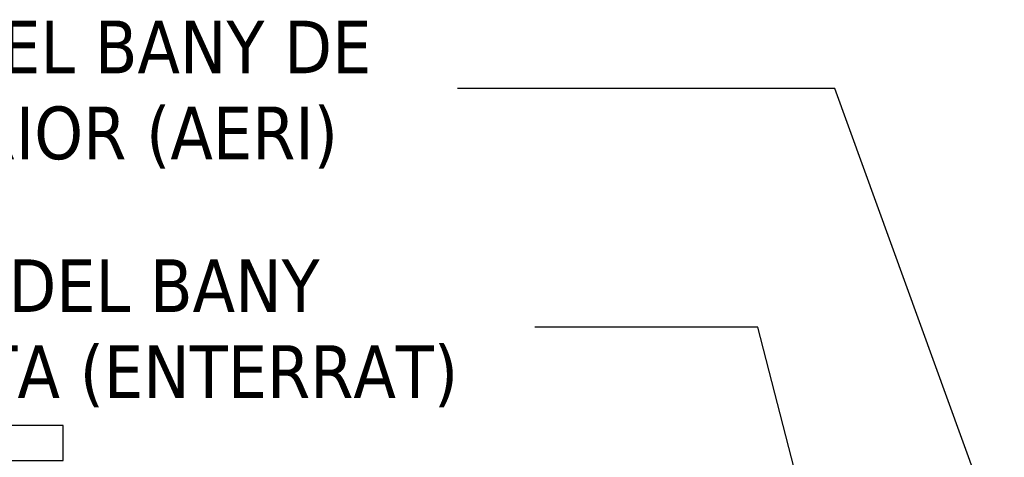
# Model space of a CAD drawing. Header units: metres. Extents: x 391.1 to 430.4, y 12.7 to 29.8.
# Tile 88 of 208: x 401.3 to 404.1, y 28.3 to 29.5. Entities that reach past the tile are written whole.
import ezdxf

# ---------------------------------------------------------------- set-up
doc = ezdxf.new("R2010")
doc.units = ezdxf.units.M
for name, color, linetype, lineweight in [('A-WALL-____-MCUT', 7, 'Continuous', 25), ('A-WALL-____-OTLN', 7, 'Continuous', 25), ('G-____-____-TEXT', 7, 'Continuous', 30)]:
    doc.layers.add(name, color=color, linetype=linetype, lineweight=lineweight)
doc.styles.add('Tahoma_3', font='tahoma.ttf', dxfattribs={"height": 0.15})

# ---------------------------------------------------------------- blocks, each defined once
blk = doc.blocks.new('Family - Envans PB-155660-02_SAN_P0')
at = {"layer": 'A-WALL-____-MCUT', "color": 253, "true_color": 0xaaaaaa}
for p, q in [((0.7, 0.1), (0, 0.1)), ((0, 0.1), (0, 0)), ((0.7, 0), (0.7, 0.1)), ((0, 0), (0.7, 0))]:
    blk.add_line(p, q, dxfattribs=at)
at = {"layer": 'A-WALL-____-OTLN', "color": 253, "true_color": 0xaaaaaa}
for p, q in [((0.7, 0.1), (0, 0.1)), ((0, 0.1), (0, 0)), ((0.7, 0), (0.7, 0.1)), ((0, 0), (0.7, 0))]:
    blk.add_line(p, q, dxfattribs=at)
at = {"layer": 'A-WALL-____-OTLN', "color": 253, "lineweight": 18, "true_color": 0xaaaaaa}
blk.add_line((0, 0), (0.7, 0), dxfattribs=at)
blk = doc.blocks.new('LONDR55-XX_ZZ-ARQ-CAA-M3D-Londres55_ifc-1-02_SAN_P0')
at = {"layer": 'A-WALL-____-OTLN', "color": 253, "lineweight": 18, "true_color": 0xaaaaaa, "rotation": 180}
blk.add_blockref('Family - Envans PB-155660-02_SAN_P0', (401.4564, 28.3608), dxfattribs=at)

msp = doc.modelspace()

# ---------------------------------------------------------------- linework, layer by layer
at = {"layer": 'G-____-____-TEXT'}
for p, q in [((403.6533, 29.3212), (402.5793, 29.3212)), ((404.1354, 27.9912), (403.6533, 29.3212)), ((403.4342, 28.6412), (402.7992, 28.6412)), ((403.6681, 27.7285), (403.4342, 28.6412))]:
    msp.add_line(p, q, dxfattribs=at)

# ---------------------------------------------------------------- block references
at = {"lineweight": 5}
msp.add_blockref('LONDR55-XX_ZZ-ARQ-CAA-M3D-Londres55_ifc-1-02_SAN_P0', (0, 0), dxfattribs=at)

# ---------------------------------------------------------------- texts
at = {"layer": 'G-____-____-TEXT', "char_height": 0.15, "attachment_point": 1, "style": 'Tahoma_3'}
for s, insert, width in [('SANEJAMENT DEL BANY DE ', (399.9316, 29.5142), 3.090505), ('PLANTA SUPERIOR (AERI)', (399.9944, 29.2695), 2.866033), ('SANEJAMENT DEL BANY ', (400.0886, 28.8342), 2.713712), ("D'AQUESTA PLANTA (ENTERRAT)", (399.6752, 28.5895), 3.639661)]:
    msp.add_mtext(s, dxfattribs=dict(at, insert=insert, width=width))

doc.saveas('drawing.dxf')
